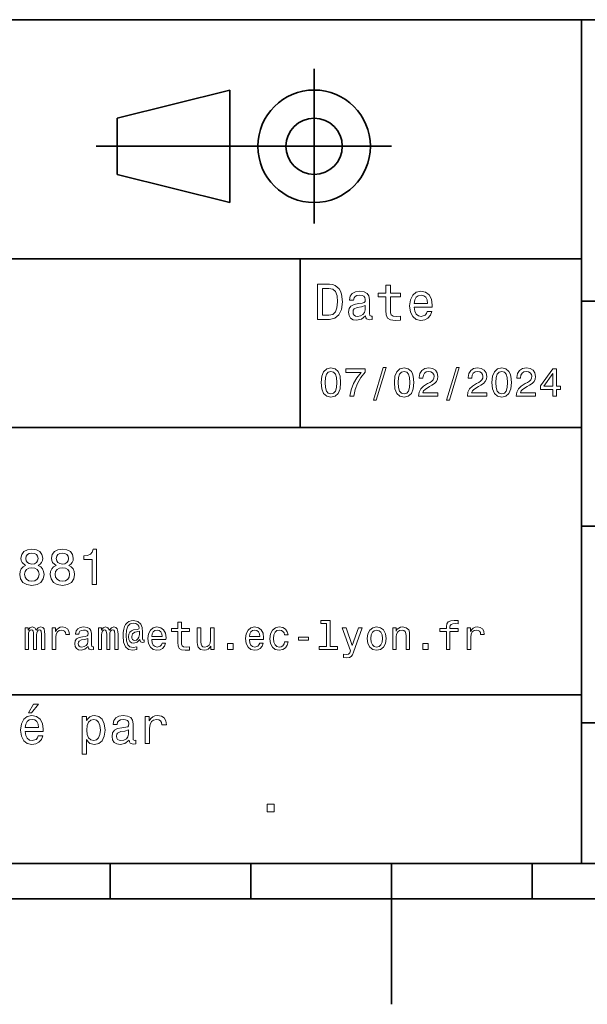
# Model space of a CAD drawing. Extents: x 0 to 297, y 0 to 210.
# Tile 3 of 9: x 122 to 162, y 0 to 70. Entities that reach past the tile are written whole.
import ezdxf

# ---------------------------------------------------------------- set-up
doc = ezdxf.new("R2010")
doc.units = 0

msp = doc.modelspace()

# ---------------------------------------------------------------- linework, layer by layer
at = {"color": 7, "lineweight": 35}
for p, q in [((97, 70), (287, 70)), ((162, 10), (162, 70)), ((127.5, 61), (148.5, 61)), ((97, 53), (162, 53)), ((162, 50), (287, 50)), ((97, 41), (162, 41)), ((162, 34), (287, 34)), ((97, 22), (162, 22)), ((162, 20), (287, 20)), ((10, 10), (287, 10)), ((97, 10), (287, 10)), ((98.5, 7.5), (198.5, 7.5))]:
    msp.add_line(p, q, dxfattribs=at)
at = {"color": 7, "lineweight": 35, "ltscale": 0.275}
msp.add_line((143, 55.5), (143, 66.5), dxfattribs=at)
at = {"color": 7, "lineweight": 35, "ltscale": 0.206155}
for p, q in [((129, 63), (137, 65)), ((137, 57), (129, 59))]:
    msp.add_line(p, q, dxfattribs=at)
at = {"color": 7, "lineweight": 35, "ltscale": 0.2}
msp.add_line((137, 65), (137, 57), dxfattribs=at)
at = {"color": 7, "lineweight": 35, "ltscale": 0.1}
msp.add_line((129, 59), (129, 63), dxfattribs=at)
at = {"color": 7, "lineweight": 35, "ltscale": 0.3}
msp.add_line((142, 41), (142, 53), dxfattribs=at)
at = {"color": 7, "lineweight": 35, "ltscale": 0.0625}
for p, q in [((128.5, 10), (128.5, 7.5)), ((138.5, 10), (138.5, 7.5)), ((158.5, 10), (158.5, 7.5))]:
    msp.add_line(p, q, dxfattribs=at)
at = {"color": 7, "lineweight": 35, "ltscale": 0.25}
msp.add_line((148.5, 10), (148.5, 0), dxfattribs=at)
at = {"color": 7, "lineweight": 13}
for points in [[(144.080688, 51.190563), (143.248566, 51.190563), (143.248566, 48.690563), (144.080688, 48.690563), (144.473343, 48.769814), (144.765137, 49.011169), (144.945251, 49.40382), (145.010086, 49.940563), (144.952454, 50.488113), (144.880402, 50.70425), (144.779541, 50.877163), (144.487747, 51.111313), (144.296829, 51.168949)], [(148.100861, 50.289986), (148.100861, 49.320965), (148.122482, 49.007565), (148.223343, 48.791428), (148.425079, 48.665348), (148.767288, 48.62212), (149.141937, 48.640129), (149.141937, 48.913906), (148.868149, 48.892292), (148.619598, 48.921112), (148.486313, 49.011169), (148.42868, 49.162464), (148.417862, 49.375), (148.417862, 50.289986), (149.141937, 50.289986), (149.141937, 50.560158), (148.417862, 50.560158), (148.417862, 51.125721), (148.100861, 51.125721), (148.100861, 50.560158), (147.553314, 50.560158), (147.553314, 50.289986)], [(144.055481, 50.891571), (144.329254, 50.837536), (144.516571, 50.671829), (144.628235, 50.376442), (144.664261, 49.940563), (144.624634, 49.519093), (144.51297, 49.223705), (144.322052, 49.047192), (144.055481, 48.989555), (143.583572, 48.989555), (143.583572, 50.891571)], [(146.656342, 48.942726), (146.656342, 48.931919), (146.674347, 48.809441), (146.728394, 48.722984), (146.955338, 48.654541), (147.131851, 48.683357), (147.131851, 48.928314), (147.056198, 48.917507), (146.955338, 48.96434), (146.937317, 49.108429), (146.937317, 50.109871), (146.894089, 50.365635), (146.768005, 50.54575), (146.548264, 50.65382), (146.23848, 50.693443), (145.935883, 50.650219), (145.71254, 50.52774), (145.572052, 50.336815), (145.525223, 50.084656), (145.525223, 50.063042), (145.809799, 50.063042), (145.835022, 50.21434), (145.914261, 50.322407), (146.043945, 50.387249), (146.227661, 50.412464), (146.404175, 50.394455), (146.530258, 50.34042), (146.605911, 50.246758), (146.631119, 50.117077), (146.616714, 49.965778), (146.559082, 49.890129), (146.414978, 49.854107), (146.144806, 49.825291), (145.835022, 49.760448), (145.61528, 49.645176), (145.485596, 49.465057), (145.445969, 49.19849), (145.481995, 48.960735), (145.593658, 48.784222), (145.773773, 48.67255), (146.022339, 48.632927), (146.357346, 48.708576)], [(150.121765, 49.565922), (151.389771, 49.565922), (151.393372, 49.713619), (151.335739, 50.127884), (151.177231, 50.437683), (150.925079, 50.625), (150.590057, 50.693443), (150.262253, 50.621399), (150.010086, 50.41967), (149.847977, 50.091862), (149.790344, 49.659584), (149.844376, 49.216499), (150.006485, 48.892292), (150.255051, 48.690563), (150.579254, 48.62212), (150.860229, 48.668949), (151.090775, 48.791428), (151.260086, 48.98595), (151.357346, 49.245319), (151.043945, 49.245319), (150.979111, 49.101227), (150.885452, 48.993156), (150.618881, 48.9067), (150.413544, 48.946327), (150.258652, 49.072407), (150.157776, 49.27774), (150.121765, 49.555115)], [(150.121765, 49.832493), (150.161377, 50.081055), (150.258652, 50.264771), (150.406342, 50.376442), (150.600861, 50.416069), (150.791794, 50.376442), (150.939484, 50.264771), (151.029541, 50.081055), (151.061966, 49.832493)], [(146.620316, 49.367798), (146.577087, 49.180477), (146.461823, 49.036385), (146.28891, 48.942726), (146.07637, 48.910305), (145.939484, 48.928314), (145.842224, 48.98595), (145.780975, 49.086815), (145.76297, 49.227306), (145.777374, 49.353386), (145.835022, 49.443443), (146.065567, 49.544312), (146.357346, 49.587536), (146.620316, 49.673992)], [(143.498566, 44.201729), (143.541794, 43.749279), (143.677231, 43.426514), (143.893372, 43.230549), (144.193085, 43.167149), (144.489914, 43.230549), (144.706055, 43.426514), (144.838623, 43.749279), (144.884735, 44.201729), (144.838623, 44.651299), (144.783859, 44.829971), (144.706055, 44.976948), (144.489914, 45.172913), (144.193085, 45.239193), (143.893372, 45.172913), (143.677231, 44.974064), (143.541794, 44.651299)], [(143.775223, 44.201729), (143.798279, 44.550434), (143.870316, 44.801155), (144, 44.948128), (144.193085, 45), (144.383286, 44.948128), (144.51297, 44.801155), (144.585022, 44.550434), (144.608078, 44.201729), (144.585022, 43.850143), (144.51297, 43.599426), (144.383286, 43.45245), (144.193085, 43.403458), (144, 43.45245), (143.870316, 43.599426), (143.798279, 43.850143)], [(145.52739, 43.224785), (145.818451, 43.224785), (145.913544, 43.700291), (146.080704, 44.144093), (146.317001, 44.556198), (146.625366, 44.942364), (146.625366, 45.181557), (145.253601, 45.181557), (145.253601, 44.919308), (146.348709, 44.919308), (146.031708, 44.530262), (145.792511, 44.12392), (145.625366, 43.691643)], [(147.213257, 42.956772), (147.412109, 42.956772), (148.109512, 45.279541), (147.907791, 45.279541)], [(148.703171, 44.201729), (148.746399, 43.749279), (148.881851, 43.426514), (149.097992, 43.230549), (149.397705, 43.167149), (149.694534, 43.230549), (149.910675, 43.426514), (150.043228, 43.749279), (150.08934, 44.201729), (150.043228, 44.651299), (149.98848, 44.829971), (149.910675, 44.976948), (149.694534, 45.172913), (149.397705, 45.239193), (149.097992, 45.172913), (148.881851, 44.974064), (148.746399, 44.651299)], [(148.979828, 44.201729), (149.002884, 44.550434), (149.074936, 44.801155), (149.20462, 44.948128), (149.397705, 45), (149.587906, 44.948128), (149.71759, 44.801155), (149.789627, 44.550434), (149.812683, 44.201729), (149.789627, 43.850143), (149.71759, 43.599426), (149.587906, 43.45245), (149.397705, 43.403458), (149.20462, 43.45245), (149.074936, 43.599426), (149.002884, 43.850143)], [(150.429398, 43.224785), (151.804047, 43.224785), (151.804047, 43.472622), (150.71759, 43.472622), (150.778107, 43.60807), (150.881851, 43.720463), (151.201736, 43.925072), (151.371765, 44.011528), (151.561966, 44.135448), (151.697418, 44.279541), (151.775223, 44.44957), (151.804047, 44.642651), (151.755051, 44.884727), (151.619598, 45.074928), (151.412109, 45.195965), (151.144104, 45.239193), (150.867447, 45.190201), (150.657059, 45.054756), (150.521622, 44.838619), (150.47551, 44.553314), (150.47551, 44.51297), (150.737762, 44.51297), (150.737762, 44.536022), (150.763687, 44.731991), (150.841507, 44.876083), (150.965424, 44.9683), (151.129684, 45), (151.296829, 44.971184), (151.420746, 44.899136), (151.50145, 44.786743), (151.530258, 44.645535), (151.510086, 44.51297), (151.455338, 44.400578), (151.363113, 44.302593), (151.236313, 44.216141), (151.066284, 44.12392), (150.783859, 43.945248), (150.585022, 43.755043), (150.466858, 43.524498), (150.429398, 43.233429)], [(152.417877, 42.956772), (152.616714, 42.956772), (153.314133, 45.279541), (153.112396, 45.279541)], [(153.899139, 43.224785), (155.273773, 43.224785), (155.273773, 43.472622), (154.187317, 43.472622), (154.247849, 43.60807), (154.351593, 43.720463), (154.671478, 43.925072), (154.841507, 44.011528), (155.031708, 44.135448), (155.167145, 44.279541), (155.244965, 44.44957), (155.273773, 44.642651), (155.224792, 44.884727), (155.08934, 45.074928), (154.881851, 45.195965), (154.613831, 45.239193), (154.337173, 45.190201), (154.126801, 45.054756), (153.991364, 44.838619), (153.945251, 44.553314), (153.945251, 44.51297), (154.207504, 44.51297), (154.207504, 44.536022), (154.233429, 44.731991), (154.311249, 44.876083), (154.435165, 44.9683), (154.599426, 45), (154.766571, 44.971184), (154.890488, 44.899136), (154.971191, 44.786743), (155, 44.645535), (154.979828, 44.51297), (154.925079, 44.400578), (154.832855, 44.302593), (154.706055, 44.216141), (154.536026, 44.12392), (154.253601, 43.945248), (154.054764, 43.755043), (153.9366, 43.524498), (153.899139, 43.233429)], [(155.642654, 44.201729), (155.685883, 43.749279), (155.821335, 43.426514), (156.037476, 43.230549), (156.337173, 43.167149), (156.634003, 43.230549), (156.850143, 43.426514), (156.982712, 43.749279), (157.028824, 44.201729), (156.982712, 44.651299), (156.927963, 44.829971), (156.850143, 44.976948), (156.634003, 45.172913), (156.337173, 45.239193), (156.037476, 45.172913), (155.821335, 44.974064), (155.685883, 44.651299)], [(155.919312, 44.201729), (155.942368, 44.550434), (156.01442, 44.801155), (156.144104, 44.948128), (156.337173, 45), (156.527374, 44.948128), (156.657059, 44.801155), (156.729111, 44.550434), (156.752167, 44.201729), (156.729111, 43.850143), (156.657059, 43.599426), (156.527374, 43.45245), (156.337173, 43.403458), (156.144104, 43.45245), (156.01442, 43.599426), (155.942368, 43.850143)], [(157.368881, 43.224785), (158.743515, 43.224785), (158.743515, 43.472622), (157.657059, 43.472622), (157.71759, 43.60807), (157.821335, 43.720463), (158.14122, 43.925072), (158.311249, 44.011528), (158.50145, 44.135448), (158.636887, 44.279541), (158.714706, 44.44957), (158.743515, 44.642651), (158.694534, 44.884727), (158.559082, 45.074928), (158.351593, 45.195965), (158.083572, 45.239193), (157.806915, 45.190201), (157.596542, 45.054756), (157.461105, 44.838619), (157.414993, 44.553314), (157.414993, 44.51297), (157.677231, 44.51297), (157.677231, 44.536022), (157.703171, 44.731991), (157.780991, 44.876083), (157.904907, 44.9683), (158.069168, 45), (158.236313, 44.971184), (158.360229, 44.899136), (158.440918, 44.786743), (158.469742, 44.645535), (158.44957, 44.51297), (158.394821, 44.400578), (158.302597, 44.302593), (158.175797, 44.216141), (158.005768, 44.12392), (157.723343, 43.945248), (157.524506, 43.755043), (157.406342, 43.524498), (157.368881, 43.233429)], [(159.965424, 43.224785), (160.224792, 43.224785), (160.224792, 43.720463), (160.510086, 43.720463), (160.510086, 43.951008), (160.224792, 43.951008), (160.224792, 45.181557), (159.96254, 45.181557), (159.086456, 43.974064), (159.086456, 43.720463), (159.965424, 43.720463)], [(159.328537, 43.951008), (159.965424, 44.847263), (159.965424, 43.951008)], [(122.492081, 31.197405), (122.308357, 31.09654), (122.182281, 30.956051), (122.103027, 30.779539), (122.077812, 30.567001), (122.135452, 30.246397), (122.301155, 29.997837), (122.571327, 29.839336), (122.938766, 29.778097), (123.302597, 29.839336), (123.572769, 29.997837), (123.73848, 30.246397), (123.799713, 30.567001), (123.770897, 30.779539), (123.695251, 30.956051), (123.565567, 31.09654), (123.385452, 31.197405), (123.529541, 31.283861), (123.630402, 31.402737), (123.691643, 31.546829), (123.713257, 31.723343), (123.655624, 31.979107), (123.504326, 32.184437), (123.259369, 32.317722), (122.938766, 32.368156), (122.614555, 32.317722), (122.369598, 32.184437), (122.214699, 31.979107), (122.160667, 31.723343), (122.17868, 31.546829), (122.239914, 31.402737)], [(124.660667, 31.197405), (124.476944, 31.09654), (124.350868, 30.956051), (124.271622, 30.779539), (124.246399, 30.567001), (124.304039, 30.246397), (124.469742, 29.997837), (124.739914, 29.839336), (125.107353, 29.778097), (125.471184, 29.839336), (125.741356, 29.997837), (125.907066, 30.246397), (125.968307, 30.567001), (125.939484, 30.779539), (125.863838, 30.956051), (125.734154, 31.09654), (125.554039, 31.197405), (125.698128, 31.283861), (125.798996, 31.402737), (125.860229, 31.546829), (125.881851, 31.723343), (125.824211, 31.979107), (125.672913, 32.184437), (125.427956, 32.317722), (125.107353, 32.368156), (124.783142, 32.317722), (124.538185, 32.184437), (124.383286, 31.979107), (124.329254, 31.723343), (124.347267, 31.546829), (124.408508, 31.402737)], [(127.211098, 29.850143), (127.53891, 29.850143), (127.53891, 32.368156), (127.293953, 32.368156), (127.229111, 32.148415), (127.099426, 32.000721), (126.901299, 31.914265), (126.627525, 31.885447), (126.627525, 31.629683), (127.211098, 31.629683)], [(122.502884, 31.694523), (122.5317, 31.853025), (122.618156, 31.975504), (122.755043, 32.051151), (122.938766, 32.079971), (123.118881, 32.051151), (123.255768, 31.975504), (123.342224, 31.853025), (123.374641, 31.694523), (123.342224, 31.532419), (123.255768, 31.40634), (123.118881, 31.323486), (122.938766, 31.298271), (122.755043, 31.327089), (122.618156, 31.40634), (122.5317, 31.532419)], [(124.671471, 31.694523), (124.700287, 31.853025), (124.786743, 31.975504), (124.92363, 32.051151), (125.107353, 32.079971), (125.287468, 32.051151), (125.424355, 31.975504), (125.510811, 31.853025), (125.543228, 31.694523), (125.510811, 31.532419), (125.424355, 31.40634), (125.287468, 31.323486), (125.107353, 31.298271), (124.92363, 31.327089), (124.786743, 31.40634), (124.700287, 31.532419)], [(122.42363, 30.574207), (122.456055, 30.765129), (122.560524, 30.909222), (122.722626, 31.002882), (122.938766, 31.035301), (123.151299, 31.002882), (123.3134, 30.909222), (123.41787, 30.765129), (123.453896, 30.574207), (123.41787, 30.368876), (123.3134, 30.213976), (123.151299, 30.113111), (122.938766, 30.08069), (122.722626, 30.113111), (122.560524, 30.213976), (122.456055, 30.368876)], [(124.592224, 30.574207), (124.624641, 30.765129), (124.729111, 30.909222), (124.891212, 31.002882), (125.107353, 31.035301), (125.319885, 31.002882), (125.481995, 30.909222), (125.586456, 30.765129), (125.622482, 30.574207), (125.586456, 30.368876), (125.481995, 30.213976), (125.319885, 30.113111), (125.107353, 30.08069), (124.891212, 30.113111), (124.729111, 30.213976), (124.624641, 30.368876)], [(122.458214, 25.224785), (122.691643, 25.224785), (122.691643, 26.259367), (122.706055, 26.414986), (122.749283, 26.527378), (122.815567, 26.59366), (122.902016, 26.619598), (122.971184, 26.596542), (123.017288, 26.538906), (123.040344, 26.440924), (123.048996, 26.311241), (123.048996, 25.224785), (123.268013, 25.224785), (123.268013, 26.259367), (123.282425, 26.412106), (123.325653, 26.524496), (123.394814, 26.59366), (123.48127, 26.619598), (123.55043, 26.596542), (123.596542, 26.538906), (123.625359, 26.311241), (123.625359, 25.224785), (123.858788, 25.224785), (123.858788, 26.293949), (123.844383, 26.515852), (123.798271, 26.685881), (123.706055, 26.789627), (123.556198, 26.827091), (123.380402, 26.769453), (123.244957, 26.602306), (123.138329, 26.766571), (122.959656, 26.827091), (122.795387, 26.769453), (122.682999, 26.60807), (122.682999, 26.772335), (122.458214, 26.772335)], [(124.389053, 25.224785), (124.642654, 25.224785), (124.642654, 26.10951), (124.668587, 26.322767), (124.746399, 26.475506), (124.873199, 26.567724), (125.043228, 26.599424), (125.170029, 26.579252), (125.265129, 26.521614), (125.322769, 26.423632), (125.342941, 26.291067), (125.599426, 26.291067), (125.564842, 26.524496), (125.469742, 26.691643), (125.311241, 26.792507), (125.0951, 26.827091), (124.948128, 26.804035), (124.821327, 26.746399), (124.708939, 26.648417), (124.619598, 26.515852), (124.619598, 26.772335), (124.389053, 26.772335)], [(126.948128, 25.426514), (126.948128, 25.417868), (126.96254, 25.319885), (127.005768, 25.250721), (127.187325, 25.195967), (127.328529, 25.219021), (127.328529, 25.414986), (127.268013, 25.406342), (127.187325, 25.443806), (127.172913, 25.559078), (127.172913, 26.360231), (127.138329, 26.564842), (127.037468, 26.708935), (126.861671, 26.795389), (126.613831, 26.827091), (126.371758, 26.792507), (126.193085, 26.694525), (126.080696, 26.541788), (126.043228, 26.340059), (126.043228, 26.322767), (126.270897, 26.322767), (126.291069, 26.443806), (126.354469, 26.53026), (126.458214, 26.582134), (126.605186, 26.602306), (126.746399, 26.587896), (126.84726, 26.54467), (126.907784, 26.469742), (126.927956, 26.365995), (126.916428, 26.244957), (126.870316, 26.184439), (126.755043, 26.155621), (126.53891, 26.132566), (126.291069, 26.080692), (126.11528, 25.988474), (126.011528, 25.844381), (125.979828, 25.631124), (126.008652, 25.440924), (126.097984, 25.299713), (126.242081, 25.210375), (126.440926, 25.178675), (126.708939, 25.239195)], [(127.662827, 25.224785), (127.896255, 25.224785), (127.896255, 26.259367), (127.910667, 26.414986), (127.953896, 26.527378), (128.020172, 26.59366), (128.106628, 26.619598), (128.175797, 26.596542), (128.221909, 26.538906), (128.244965, 26.440924), (128.253601, 26.311241), (128.253601, 25.224785), (128.472626, 25.224785), (128.472626, 26.259367), (128.48703, 26.412106), (128.530258, 26.524496), (128.599426, 26.59366), (128.685883, 26.619598), (128.755051, 26.596542), (128.801147, 26.538906), (128.829971, 26.311241), (128.829971, 25.224785), (129.0634, 25.224785), (129.0634, 26.293949), (129.048996, 26.515852), (129.002884, 26.685881), (128.91066, 26.789627), (128.760803, 26.827091), (128.585022, 26.769453), (128.44957, 26.602306), (128.342941, 26.766571), (128.164276, 26.827091), (128, 26.769453), (127.887611, 26.60807), (127.887611, 26.772335), (127.662827, 26.772335)], [(130.913544, 25.734871), (130.913544, 25.902018), (130.867432, 25.893373), (130.812683, 25.913546), (130.795395, 25.974064), (130.795395, 26.446688), (130.772339, 26.780981), (130.680115, 27.02882), (130.463989, 27.213257), (130.161377, 27.279539), (129.985596, 27.262249), (129.835739, 27.210375), (129.706055, 27.12392), (129.60231, 27.002882), (129.521622, 26.850145), (129.463974, 26.662825), (129.429398, 26.438042), (129.417877, 26.184439), (129.458221, 25.737753), (129.587906, 25.42075), (129.804031, 25.230549), (130.112396, 25.170031), (130.394821, 25.216139), (130.394821, 25.406342), (130.146973, 25.360231), (129.907776, 25.409224), (129.749283, 25.567724), (129.662827, 25.835735), (129.636887, 26.224785), (129.66571, 26.605188), (129.763687, 26.876081), (129.922195, 27.040346), (130.15274, 27.095102), (130.328537, 27.063402), (130.458221, 26.988474), (130.53891, 26.876081), (130.567719, 26.746399), (130.536026, 26.682999), (130.44957, 26.654179), (130.167145, 26.610952), (130.011536, 26.547552), (129.899139, 26.449568), (129.832855, 26.314121), (129.812683, 26.135448), (129.838623, 25.942364), (129.91066, 25.798271), (130.028824, 25.708935), (130.184448, 25.680117), (130.412109, 25.740635), (130.605194, 25.930836), (130.605194, 25.913546), (130.651306, 25.760807), (130.809799, 25.714699)], [(131.455338, 25.925074), (132.469742, 25.925074), (132.472626, 26.043228), (132.426514, 26.374641), (132.299713, 26.622478), (132.097992, 26.772335), (131.829971, 26.827091), (131.567719, 26.769453), (131.365997, 26.60807), (131.236313, 26.345821), (131.190201, 26), (131.233429, 25.645535), (131.363113, 25.386168), (131.561966, 25.224785), (131.821335, 25.170031), (132.046112, 25.207495), (132.23056, 25.305477), (132.365997, 25.461096), (132.443817, 25.668589), (132.193085, 25.668589), (132.141205, 25.553314), (132.066284, 25.46686), (131.853027, 25.397696), (131.688766, 25.429396), (131.56485, 25.53026), (131.484161, 25.694525), (131.455338, 25.916428)], [(131.455338, 26.138329), (131.48703, 26.337177), (131.56485, 26.48415), (131.682999, 26.573488), (131.838623, 26.605188), (131.991364, 26.573488), (132.109512, 26.48415), (132.181564, 26.337177), (132.207489, 26.138329)], [(133.308365, 26.504324), (133.308365, 25.729107), (133.325653, 25.478388), (133.406342, 25.305477), (133.567719, 25.204613), (133.841507, 25.170031), (134.14122, 25.184439), (134.14122, 25.40346), (133.922195, 25.386168), (133.723343, 25.409224), (133.616714, 25.48127), (133.570618, 25.602306), (133.561966, 25.772335), (133.561966, 26.504324), (134.14122, 26.504324), (134.14122, 26.720463), (133.561966, 26.720463), (133.561966, 27.172913), (133.308365, 27.172913), (133.308365, 26.720463), (132.870316, 26.720463), (132.870316, 26.504324)], [(135.896255, 26.772335), (135.642654, 26.772335), (135.642654, 25.878963), (135.613831, 25.671471), (135.530273, 25.521614), (135.400574, 25.429396), (135.23056, 25.400578), (135.095108, 25.423632), (135.008652, 25.492796), (134.959656, 25.610952), (134.948135, 25.778099), (134.948135, 26.772335), (134.694534, 26.772335), (134.694534, 25.755045), (134.703171, 25.550434), (134.757935, 25.380404), (134.925079, 25.224785), (135.193085, 25.170031), (135.337189, 25.190203), (135.461105, 25.242075), (135.567734, 25.331413), (135.654175, 25.461096), (135.654175, 25.224785), (135.896255, 25.224785)], [(138.394821, 25.925074), (139.409225, 25.925074), (139.412109, 26.043228), (139.365997, 26.374641), (139.239197, 26.622478), (139.037476, 26.772335), (138.769455, 26.827091), (138.507202, 26.769453), (138.305481, 26.60807), (138.175797, 26.345821), (138.129684, 26), (138.172913, 25.645535), (138.302597, 25.386168), (138.50145, 25.224785), (138.760818, 25.170031), (138.985596, 25.207495), (139.170044, 25.305477), (139.305481, 25.461096), (139.383301, 25.668589), (139.132568, 25.668589), (139.080688, 25.553314), (139.005768, 25.46686), (138.792511, 25.397696), (138.62825, 25.429396), (138.504333, 25.53026), (138.423645, 25.694525), (138.394821, 25.916428)], [(138.394821, 26.138329), (138.426514, 26.337177), (138.504333, 26.48415), (138.622482, 26.573488), (138.778107, 26.605188), (138.930847, 26.573488), (139.048996, 26.48415), (139.121048, 26.337177), (139.146973, 26.138329)], [(140.893372, 26.259367), (141.144104, 26.259367), (141.092224, 26.489914), (140.968307, 26.671471), (140.775223, 26.783863), (140.524506, 26.827091), (140.247849, 26.769453), (140.037476, 26.60807), (139.904907, 26.345821), (139.858795, 25.994238), (139.902023, 25.645535), (140.031708, 25.386168), (140.236313, 25.224785), (140.515854, 25.170031), (140.763702, 25.213257), (140.956787, 25.334295), (141.08934, 25.524496), (141.146973, 25.778099), (140.904907, 25.778099), (140.861679, 25.616716), (140.780991, 25.495678), (140.66571, 25.42075), (140.524506, 25.397696), (140.348709, 25.43516), (140.221909, 25.550434), (140.144104, 25.737753), (140.118164, 26.002882), (140.144104, 26.262249), (140.224792, 26.449568), (140.354477, 26.564842), (140.524506, 26.605188), (140.674362, 26.579252), (140.786743, 26.51297), (140.861679, 26.40346)], [(143.881851, 27.080692), (143.881851, 25.438042), (143.360229, 25.438042), (143.360229, 25.224785), (144.65419, 25.224785), (144.65419, 25.438042), (144.135452, 25.438042), (144.135452, 27.293949), (143.484161, 27.293949), (143.484161, 27.080692)], [(146.15274, 26.772335), (145.708939, 25.49856), (145.273788, 26.772335), (144.997131, 26.772335), (145.585022, 25.13833), (145.533142, 24.994238), (145.452454, 24.896255), (145.317017, 24.864553), (145.083588, 24.893373), (145.083588, 24.648417), (145.328537, 24.62536), (145.504333, 24.648417), (145.62825, 24.720463), (145.71759, 24.844381), (145.795395, 25.025938), (146.423645, 26.772335)], [(146.772339, 25.99712), (146.818451, 25.645535), (146.951019, 25.386168), (147.161392, 25.224785), (147.443817, 25.170031), (147.723358, 25.224785), (147.933731, 25.383286), (148.066284, 25.642653), (148.11528, 25.99712), (148.066284, 26.348703), (147.933731, 26.610952), (147.723358, 26.769453), (147.443817, 26.827091), (147.161392, 26.769453), (146.951019, 26.60807), (146.818451, 26.348703)], [(147.031708, 26), (147.057648, 26.259367), (147.138336, 26.446688), (147.268021, 26.56196), (147.443817, 26.602306), (147.61673, 26.56196), (147.746399, 26.449568), (147.827103, 26.259367), (147.855911, 26), (147.827103, 25.737753), (147.746399, 25.547552), (147.61673, 25.432278), (147.443817, 25.394814), (147.268021, 25.432278), (147.138336, 25.547552), (147.057648, 25.737753)], [(148.582138, 25.224785), (148.835739, 25.224785), (148.835739, 26.118156), (148.861679, 26.322767), (148.945251, 26.472624), (149.074936, 26.564842), (149.247849, 26.599424), (149.386169, 26.570606), (149.472626, 26.492796), (149.515869, 26.363113), (149.530273, 26.190203), (149.530273, 25.224785), (149.783875, 25.224785), (149.783875, 26.242077), (149.772339, 26.446688), (149.720474, 26.616716), (149.550446, 26.772335), (149.285309, 26.827091), (149.138336, 26.806917), (149.01442, 26.752163), (148.907791, 26.659943), (148.824219, 26.536024), (148.824219, 26.772335), (148.582138, 26.772335)], [(152.403473, 26.504324), (152.403473, 25.224785), (152.657074, 25.224785), (152.657074, 26.504324), (153.233444, 26.504324), (153.233444, 26.720463), (152.657074, 26.720463), (152.657074, 26.815563), (152.677246, 26.930836), (152.74353, 27.008646), (152.855927, 27.054756), (153.017303, 27.072046), (153.233444, 27.06052), (153.233444, 27.279539), (152.959656, 27.293949), (152.711823, 27.268013), (152.53891, 27.190203), (152.435165, 27.054756), (152.403473, 26.861671), (152.403473, 26.720463), (151.939484, 26.720463), (151.939484, 26.504324)], [(153.881851, 25.224785), (154.135468, 25.224785), (154.135468, 26.10951), (154.161392, 26.322767), (154.239197, 26.475506), (154.365997, 26.567724), (154.536041, 26.599424), (154.662842, 26.579252), (154.757935, 26.521614), (154.815582, 26.423632), (154.835754, 26.291067), (155.092224, 26.291067), (155.057648, 26.524496), (154.962555, 26.691643), (154.804047, 26.792507), (154.587906, 26.827091), (154.440933, 26.804035), (154.314133, 26.746399), (154.201736, 26.648417), (154.112396, 26.515852), (154.112396, 26.772335), (153.881851, 26.772335)], [(126.919312, 25.766571), (126.884727, 25.616716), (126.792511, 25.501442), (126.654182, 25.426514), (126.484154, 25.400578), (126.374641, 25.414986), (126.296829, 25.461096), (126.247841, 25.541788), (126.233429, 25.654181), (126.244957, 25.755045), (126.291069, 25.827091), (126.47551, 25.907782), (126.708939, 25.942364), (126.919312, 26.011528)], [(130.579254, 26.279539), (130.55043, 26.100866), (130.478394, 25.974064), (130.368881, 25.896255), (130.239197, 25.873199), (130.149857, 25.887609), (130.086456, 25.939482), (130.046112, 26.025938), (130.034576, 26.146975), (130.083572, 26.345821), (130.250732, 26.449568), (130.579254, 26.53026)], [(141.890503, 25.884727), (142.587906, 25.884727), (142.587906, 26.112392), (141.890503, 26.112392)], [(136.835739, 25.224785), (137.233429, 25.224785), (137.233429, 25.654181), (136.835739, 25.654181)], [(150.714706, 25.224785), (151.112396, 25.224785), (151.112396, 25.654181), (150.714706, 25.654181)], [(122.690201, 20.728386), (122.90274, 20.728386), (123.403458, 21.340778), (123.05043, 21.340778)], [(122.470459, 19.40634), (123.73848, 19.40634), (123.742081, 19.554033), (123.684441, 19.9683), (123.52594, 20.278097), (123.273773, 20.465418), (122.938766, 20.533861), (122.610954, 20.461815), (122.358795, 20.260086), (122.196686, 19.932276), (122.139053, 19.5), (122.193085, 19.056915), (122.355194, 18.732708), (122.603745, 18.530979), (122.927956, 18.462536), (123.208939, 18.509365), (123.439484, 18.631844), (123.608795, 18.826368), (123.706055, 19.085733), (123.392654, 19.085733), (123.327812, 18.941643), (123.234154, 18.833572), (122.967583, 18.747118), (122.762253, 18.786743), (122.607353, 18.912823), (122.506485, 19.118155), (122.470459, 19.395533)], [(126.829254, 20.166426), (126.829254, 20.465418), (126.512253, 20.465418), (126.512253, 17.7817), (126.829254, 17.7817), (126.829254, 18.826368), (126.940926, 18.657061), (127.067009, 18.545389), (127.38401, 18.462536), (127.6866, 18.530979), (127.924355, 18.736311), (128.079254, 19.060518), (128.136887, 19.5), (128.079254, 19.935879), (127.924355, 20.260086), (127.6866, 20.461815), (127.38401, 20.533861), (127.211098, 20.512247), (127.0634, 20.443804), (126.937325, 20.328529)], [(129.847992, 18.78314), (129.847992, 18.772333), (129.865997, 18.649855), (129.920029, 18.5634), (130.146973, 18.494957), (130.323486, 18.523775), (130.323486, 18.768732), (130.247849, 18.757925), (130.146973, 18.804754), (130.128967, 18.948847), (130.128967, 19.950287), (130.085739, 20.206051), (129.959656, 20.386166), (129.739914, 20.494236), (129.430115, 20.533861), (129.127533, 20.490633), (128.904175, 20.368155), (128.763687, 20.177233), (128.716858, 19.925072), (128.716858, 19.903458), (129.00145, 19.903458), (129.026657, 20.054754), (129.105911, 20.162823), (129.235596, 20.227665), (129.419312, 20.252882), (129.595825, 20.234869), (129.721909, 20.180836), (129.797562, 20.087175), (129.822769, 19.957493), (129.808365, 19.806194), (129.750732, 19.730547), (129.606628, 19.694523), (129.336456, 19.665705), (129.026657, 19.600864), (128.806915, 19.48559), (128.677246, 19.305475), (128.637619, 19.038904), (128.67363, 18.801151), (128.785309, 18.62464), (128.965424, 18.512968), (129.213989, 18.473343), (129.548996, 18.54899)], [(130.986313, 18.530979), (131.303314, 18.530979), (131.303314, 19.636887), (131.335739, 19.903458), (131.432999, 20.094379), (131.591507, 20.209654), (131.804047, 20.249279), (131.96254, 20.224062), (132.081421, 20.152016), (132.153473, 20.029537), (132.17868, 19.863832), (132.499283, 19.863832), (132.456055, 20.155619), (132.337189, 20.364553), (132.139053, 20.490633), (131.868881, 20.533861), (131.685165, 20.505043), (131.526657, 20.432997), (131.386169, 20.310518), (131.274506, 20.144812), (131.274506, 20.465418), (130.986313, 20.465418)], [(122.470459, 19.672911), (122.510086, 19.921469), (122.607353, 20.105186), (122.755043, 20.216858), (122.94957, 20.256483), (123.140488, 20.216858), (123.288185, 20.105186), (123.378242, 19.921469), (123.410667, 19.672911)], [(127.329971, 18.747118), (127.117439, 18.793947), (126.96254, 18.93804), (126.86528, 19.17219), (126.832855, 19.5), (126.86528, 19.824207), (126.96254, 20.058357), (127.117439, 20.198847), (127.329971, 20.249279), (127.524498, 20.198847), (127.679398, 20.054754), (127.776657, 19.820604), (127.812683, 19.5), (127.776657, 19.175793), (127.679398, 18.93804), (127.524498, 18.793947)], [(129.811966, 19.208212), (129.768738, 19.020893), (129.653458, 18.876801), (129.48056, 18.78314), (129.268021, 18.750719), (129.131134, 18.768732), (129.033875, 18.826368), (128.972626, 18.927233), (128.95462, 19.067722), (128.969025, 19.193804), (129.026657, 19.283861), (129.257202, 19.384726), (129.548996, 19.427954), (129.811966, 19.514408)], [(139.667145, 13.690562), (140.164261, 13.690562), (140.164261, 14.227305), (139.667145, 14.227305)]]:
    msp.add_lwpolyline(points, close=True, dxfattribs=at)
at = {"color": 7, "lineweight": 35}
for radius in [4, 2]:
    msp.add_circle((143, 61), radius, dxfattribs=at)

doc.saveas('drawing.dxf')
